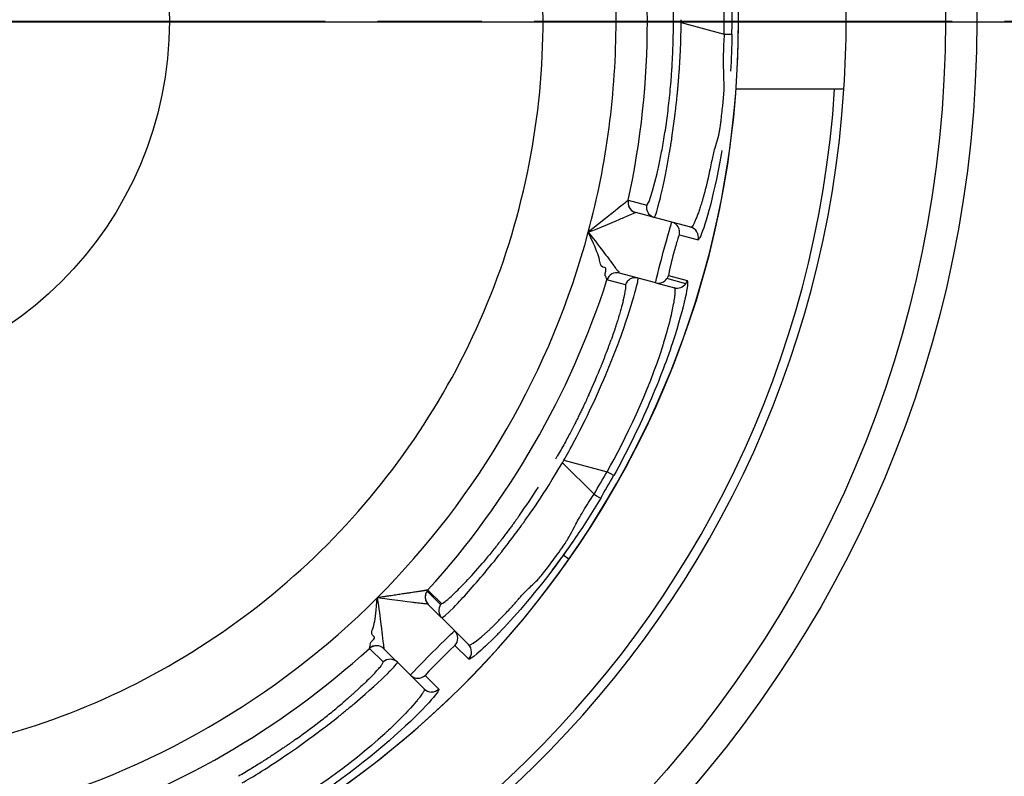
# Model space of a CAD drawing. Extents: x 0 to 283, y 0 to 196.
# Tile 22 of 30: x 230.94 to 235.65, y 111.5 to 115.12. Entities that reach past the tile are written whole.
import ezdxf

# ---------------------------------------------------------------- set-up
doc = ezdxf.new("R2010")
doc.units = 0
doc.linetypes.add('CENTER', pattern=[12, 8, -1, 2, -1])
doc.layers.get('0').update_dxf_attribs({"linetype": 'CONTINUOUS'})
doc.layers.get('DEFPOINTS').update_dxf_attribs({"linetype": 'CONTINUOUS'})
for name, color, linetype in [('CTR', 7, 'CENTER'), ('DIM', 7, 'CONTINUOUS'), ('TANGENT EDGES', 7, 'CONTINUOUS'), ('VISIBLE', 255, 'CONTINUOUS')]:
    doc.layers.add(name, color=color, linetype=linetype)
doc.styles.add('SANSSERIF', font='sanss___.ttf')
doc.dimstyles.new('ISO-25$0', dxfattribs={"dimtxt": 2.5, "dimasz": 2.5, "dimexe": 1.25, "dimexo": 1, "dimgap": 0.6, "dimtad": 1, "dimdec": 1, "dimzin": 9, "dimdsep": 46, "dimtxsty": 'SANSSERIF', "dimcen": 0.75, "dimadec": 1, "dimazin": 0, "dimtfac": 1, "dimtdec": 1, "dimtmove": 0, "dimatfit": 3, "dimfxl": 1, "dimarcsym": 0})
doc.dimstyles.new('ISO-25$3', dxfattribs={"dimtxt": 2.5, "dimasz": 2.5, "dimexe": 1.25, "dimexo": 1, "dimgap": 0.6, "dimtad": 1, "dimtih": 1, "dimtoh": 1, "dimdec": 1, "dimzin": 9, "dimdsep": 46, "dimtxsty": 'SANSSERIF', "dimcen": 0.75, "dimadec": 1, "dimazin": 0, "dimtfac": 1, "dimtdec": 1, "dimtofl": 0, "dimtmove": 0, "dimatfit": 3, "dimfxl": 1, "dimarcsym": 0})

# ---------------------------------------------------------------- blocks, each defined once
blk = doc.blocks.new('*D11')
at = {"layer": 'DEFPOINTS', "color": 0, "transparency": 16777216}
for p in [(229.8926, 115.1135), (242.5165, 97.1382), (242.5165, 83.9152)]:
    blk.add_point(p, dxfattribs=at)
at = {"layer": 'DIM', "color": 0, "lineweight": -2, "transparency": 16777216}
for p, q in [((229.8926, 113.1135), (229.8926, 81.4152)), ((242.5165, 95.1382), (242.5165, 81.4152)), ((234.8926, 83.9152), (237.5165, 83.9152)), ((242.5165, 83.9152), (266.5626, 83.9152))]:
    blk.add_line(p, q, dxfattribs=at)
at = {"layer": 'DIM', "color": 0, "transparency": 16777216}
for points in [[(234.8926, 84.7485), (234.8926, 83.0819), (229.8926, 83.9152)], [(237.5165, 84.7485), (237.5165, 83.0819), (242.5165, 83.9152)]]:
    blk.add_solid(points, dxfattribs=at)
at = {"layer": 'DIM', "color": 0, "transparency": 16777216, "insert": (257.0395, 87.6906), "char_height": 5, "attachment_point": 5, "style": 'SANSSERIF'}
blk.add_mtext('25.25', dxfattribs=at)
blk = doc.blocks.new('*D16')
at = {"layer": 'DEFPOINTS', "color": 0, "transparency": 16777216}
for p in [(235.1536, 117.099), (224.6281, 113.1271)]:
    blk.add_point(p, dxfattribs=at)
at = {"layer": 'DIM', "color": 0, "lineweight": -2, "transparency": 16777216}
for p, q in [((247.7634, 121.8576), (239.8316, 118.8643)), ((267.1527, 121.8576), (247.7634, 121.8576)), ((224.6281, 113.1271), (235.1536, 117.099)), ((219.9501, 111.3618), (215.2721, 109.5965))]:
    blk.add_line(p, q, dxfattribs=at)
at = {"layer": 'DIM', "color": 0, "transparency": 16777216}
for points in [[(239.5373, 119.644), (240.1258, 118.0847), (235.1536, 117.099)], [(219.6558, 112.1414), (220.2443, 110.5821), (224.6281, 113.1271)]]:
    blk.add_solid(points, dxfattribs=at)
at = {"layer": 'DIM', "color": 0, "transparency": 16777216, "insert": (258.0581, 125.6707), "char_height": 5, "attachment_point": 5, "style": 'SANSSERIF'}
blk.add_mtext('∅22.5', dxfattribs=at)
blk = doc.blocks.new('*D17')
at = {"layer": 'DEFPOINTS', "color": 0, "transparency": 16777216}
for p in [(199.3921, 115.1091), (239.1908, 93.8131), (255.7127, 93.8131)]:
    blk.add_point(p, dxfattribs=at)
at = {"layer": 'DIM', "color": 0, "lineweight": -2, "transparency": 16777216}
for p, q in [((201.3921, 115.1091), (258.2127, 115.1091)), ((255.7127, 110.1091), (255.7127, 98.8131)), ((241.1908, 93.8131), (258.2127, 93.8131))]:
    blk.add_line(p, q, dxfattribs=at)
at = {"layer": 'DIM', "color": 0, "transparency": 16777216}
for points in [[(254.8794, 110.1091), (256.546, 110.1091), (255.7127, 115.1091)], [(254.8794, 98.8131), (256.546, 98.8131), (255.7127, 93.8131)]]:
    blk.add_solid(points, dxfattribs=at)
at = {"layer": 'DIM', "color": 0, "transparency": 16777216, "insert": (251.9338, 104.4611), "char_height": 5, "attachment_point": 5, "rotation": 90, "style": 'SANSSERIF'}
blk.add_mtext('42.6', dxfattribs=at)

msp = doc.modelspace()

# ---------------------------------------------------------------- linework, layer by layer
msp.add_circle((229.8908, 115.1131), 1.7627)
at = {"layer": 'CTR', "ltscale": 0.25}
msp.add_line((218.3983, 115.1121), (241.3847, 115.1121), dxfattribs=at)
at = {"layer": 'TANGENT EDGES'}
for p, q in [((234.1016, 115.1048), (234.1016, 115.119)), ((234.1016, 115.1048), (234.3075, 115.0497)), ((234.3757, 115.1119), (234.3758, 115.1119)), ((233.8485, 114.2559), (233.8487, 114.2559)), ((233.8487, 114.2559), (233.9368, 114.2323)), ((233.9477, 114.2499), (233.9647, 114.3007)), ((233.8844, 114.197), (233.8846, 114.1971)), ((234.0929, 114.0904), (234.1826, 114.0669)), ((233.8068, 113.9074), (233.807, 113.9073)), ((234.1232, 113.8566), (234.0336, 113.8806)), ((234.0407, 113.8955), (234.1301, 113.871)), ((233.534, 113.0004), (233.541, 113.0126)), ((233.534, 113.0004), (233.6847, 112.8497)), ((233.541, 113.0126), (233.7469, 112.9575)), ((233.7787, 112.9385), (233.7469, 112.9575)), ((233.5646, 112.5395), (233.5378, 112.5583)), ((232.8866, 112.3868), (232.9511, 112.3223)), ((232.8921, 112.3227), (232.8919, 112.3228)), ((232.6799, 112.1108), (232.68, 112.1106)), ((233.0192, 112.1262), (233.0852, 112.061)), ((232.8765, 111.9836), (232.9417, 111.9176))]:
    msp.add_line(p, q, dxfattribs=at)
for centre, radius, start, end in [((229.8909, 115.1119), 4.4848, 0, 145), ((229.8909, 115.1119), 3.8992, 0, 15), ((229.8909, 115.1119), 4.0491, 347.7949, 12.2051), ((229.8909, 115.1119), 4.4848, 180, 325), ((229.8909, 115.1119), 4.4848, 325, 0), ((229.8909, 115.1119), 3.8992, 345, 360), ((229.8909, 115.1119), 4.1737, 359.9045, 0.0956), ((229.8909, 115.1119), 4.9555, 270, 356.2396), ((233.8973, 114.2453), 0.05, 167.7949, 180), ((233.8976, 114.2454), 0.05, 167.841, 254.9935), ((233.8973, 114.2453), 0.05, 180, 255), ((233.9857, 114.2218), 0.05, 180.0375, 254.9846), ((234.0444, 114.1025), 0.05, 346.025, 75), ((234.134, 114.0785), 0.05, 346.6289, 74.9597), ((229.8909, 115.1119), 3.8992, 315, 345), ((233.7938, 113.8592), 0.05, 75, 162.1871), ((233.794, 113.859), 0.05, 75, 162.2136), ((233.8822, 113.8354), 0.05, 75.001, 162.2539), ((233.9926, 113.9093), 0.05, 255.0004, 324.9996), ((232.9272, 112.3582), 0.05, 137.7949, 225), ((232.9275, 112.3581), 0.05, 145, 224.9998), ((229.8909, 115.1119), 3.8992, 285, 315), ((232.9832, 112.1609), 0.05, 316.025, 45), ((232.6446, 112.0755), 0.05, 45, 132.1871), ((232.6447, 112.0753), 0.05, 45, 132.234), ((233.0488, 112.0953), 0.05, 316.6289, 44.9599), ((232.7092, 112.0108), 0.05, 45.0011, 132.2336), ((232.8418, 112.0195), 0.05, 225, 313.9748)]:
    msp.add_arc(centre, radius, start, end, dxfattribs=at)
for centre, major_axis, ratio, start_param, end_param in [((230.2372, 115.1119), (0, 4.2143), 0.965926, 4.697627, 4.727151), ((234.2945, 115.0499), (0.05, -0.0005), 0.002646, -1.309003, -0.033994), ((234.1818, 115.212), (-0.209, -1.0385), 0.023047, -0.0011, 0.193622), ((230.1908, 114.9387), (2.1072, 3.6497), 0.965926, 4.697627, 4.727151), ((233.674, 112.8571), (0.0427, -0.026), 0.015547, -1.308973, -0.033514)]:
    msp.add_ellipse(centre, major_axis=major_axis, ratio=ratio, start_param=start_param, end_param=end_param, dxfattribs=at)
for points in [[(234.3445, 115.0495), (234.3437, 114.99), (234.3414, 114.9311), (234.3378, 114.8734)], [(233.1243, 112.0861), (233.1019, 112.0673), (233.0882, 112.0587), (233.0852, 112.061)]]:
    msp.add_open_spline(points, degree=3, dxfattribs=at)
for points, knots in [([(233.9861, 114.3829), (233.9872, 114.3878), (233.9884, 114.3928), (233.9895, 114.3979), (233.9918, 114.4077), (233.994, 114.4178), (233.9963, 114.4284), (233.9985, 114.439), (234.0008, 114.45), (234.0031, 114.4614), (234.0054, 114.4729), (234.0076, 114.4847), (234.0099, 114.497)], [0.3741378, 0.3741378, 0.3741378, 0.3741378, 0.3928571, 0.3928571, 0.3928571, 0.4285714, 0.4285714, 0.4285714, 0.4642857, 0.4642857, 0.4642857, 0.5, 0.5, 0.5, 0.5]), ([(234.2953, 114.493), (234.2874, 114.445), (234.2789, 114.3994), (234.2305, 114.1689), (234.1929, 114.0658), (234.1826, 114.0669)], [0.3867966, 0.3867966, 0.3867966, 0.3867966, 0.5, 0.5, 1, 1, 1, 1]), ([(234.2475, 114.4454), (234.2447, 114.4312), (234.242, 114.4181), (234.2395, 114.4059), (234.2382, 114.3997), (234.237, 114.3939), (234.2358, 114.3882), (234.2353, 114.3854), (234.2347, 114.3826), (234.2341, 114.3799), (234.2335, 114.3771), (234.233, 114.3745), (234.2324, 114.3719), (234.2318, 114.3693), (234.2313, 114.3667), (234.2308, 114.3642), (234.2302, 114.3617), (234.2297, 114.3592), (234.2291, 114.3568), (234.2289, 114.3556), (234.2286, 114.3544), (234.2283, 114.3533), (234.2281, 114.3521), (234.2278, 114.3509), (234.2276, 114.3498), (234.2273, 114.3486), (234.227, 114.3475), (234.2268, 114.3464), (234.2265, 114.3452), (234.2263, 114.3441), (234.226, 114.343), (234.2255, 114.3408), (234.225, 114.3387), (234.2245, 114.3366), (234.224, 114.3344), (234.2235, 114.3324), (234.223, 114.3304), (234.2217, 114.3251), (234.2203, 114.3198), (234.219, 114.3146), (234.2177, 114.3093), (234.2163, 114.3042), (234.215, 114.2991), (234.2136, 114.294), (234.2123, 114.289), (234.2109, 114.284), (234.2096, 114.279), (234.2082, 114.2742), (234.2069, 114.2693), (234.2062, 114.2669), (234.2055, 114.2646), (234.2048, 114.2622), (234.2041, 114.2598), (234.2034, 114.2575), (234.2028, 114.2551), (234.2021, 114.2528), (234.2014, 114.2505), (234.2007, 114.2482), (234.2, 114.246), (234.1994, 114.2437), (234.1987, 114.2415), (234.1973, 114.237), (234.1959, 114.2326), (234.1946, 114.2283), (234.1934, 114.2247), (234.1923, 114.2211), (234.1911, 114.2174), (234.1899, 114.2138), (234.1887, 114.2102), (234.1874, 114.2067), (234.1862, 114.2031), (234.185, 114.1996), (234.1837, 114.1961), (234.1825, 114.1926), (234.1812, 114.1892), (234.1799, 114.1859), (234.1787, 114.1825), (234.1774, 114.1792), (234.1762, 114.176), (234.1749, 114.1728), (234.1736, 114.1697), (234.1724, 114.1667), (234.1699, 114.1607), (234.1674, 114.1551), (234.1651, 114.1501), (234.1627, 114.1451), (234.1604, 114.1407), (234.1582, 114.1371), (234.1538, 114.13), (234.15, 114.126), (234.147, 114.1268)], [0.5, 0.5, 0.5, 0.5, 0.5357143, 0.5357143, 0.5357143, 0.5535714, 0.5535714, 0.5535714, 0.5625, 0.5625, 0.5625, 0.5714286, 0.5714286, 0.5714286, 0.5803571, 0.5803571, 0.5803571, 0.5892857, 0.5892857, 0.5892857, 0.59375, 0.59375, 0.59375, 0.5982143, 0.5982143, 0.5982143, 0.6026786, 0.6026786, 0.6026786, 0.6071429, 0.6071429, 0.6071429, 0.6160714, 0.6160714, 0.6160714, 0.625, 0.625, 0.625, 0.6428571, 0.6428571, 0.6428571, 0.6607143, 0.6607143, 0.6607143, 0.6785714, 0.6785714, 0.6785714, 0.6964286, 0.6964286, 0.6964286, 0.7053571, 0.7053571, 0.7053571, 0.7142857, 0.7142857, 0.7142857, 0.7232143, 0.7232143, 0.7232143, 0.7321429, 0.7321429, 0.7321429, 0.75, 0.75, 0.75, 0.7678571, 0.7678571, 0.7678571, 0.7857143, 0.7857143, 0.7857143, 0.8035714, 0.8035714, 0.8035714, 0.8214286, 0.8214286, 0.8214286, 0.8392857, 0.8392857, 0.8392857, 0.8571429, 0.8571429, 0.8571429, 0.8928571, 0.8928571, 0.8928571, 0.9285714, 0.9285714, 0.9285714, 0.9999908, 0.9999908, 0.9999908, 0.9999908]), ([(233.541, 113.0126), (233.5682, 113.0605), (233.6116, 113.14), (233.6875, 113.299), (233.7145, 113.3585), (233.7543, 113.4524), (233.7674, 113.4845), (233.7863, 113.5328), (233.7925, 113.5489), (233.8046, 113.5809), (233.8122, 113.6016), (233.8779, 113.7851), (233.8999, 113.8824), (233.8951, 113.8837)], [0, 0, 0, 0, 0.25, 0.25, 0.375, 0.375, 0.4375, 0.4375, 0.46875, 0.46875, 0.5, 0.5, 1, 1, 1, 1]), ([(233.7469, 112.9575), (233.8339, 113.1078), (233.9468, 113.3453), (234.0154, 113.5638), (234.0139, 113.5593), (234.0149, 113.5622), (234.0154, 113.5639), (234.0173, 113.5699), (234.0188, 113.575), (234.0243, 113.593), (234.0291, 113.609), (234.0449, 113.6652), (234.0577, 113.7145), (234.0666, 113.7633), (234.0668, 113.7642), (234.0678, 113.7702), (234.0693, 113.7788), (234.0704, 113.7865), (234.0722, 113.8005), (234.073, 113.8082), (234.0734, 113.816), (234.0735, 113.8194), (234.0735, 113.8235), (234.0735, 113.8253), (234.0731, 113.8298), (234.0727, 113.8319), (234.0713, 113.8362), (234.0701, 113.8368), (234.0693, 113.837)], [-1, -1, -1, -1, -0.5, -0.5, -0.484375, -0.484375, -0.46875, -0.46875, -0.4375, -0.4375, -0.375, -0.375, -0.25, -0.25, -0.234375, -0.234375, -0.21875, -0.1875, -0.1875, -0.125, -0.125, -0.109375, -0.109375, -0.09375, -0.09375, -0.0625, -0.0625, 0, 0, 0, 0]), ([(233.4855, 112.4875), (233.392, 112.364), (233.2996, 112.2587), (233.2263, 112.1832), (233.2238, 112.1806), (233.2213, 112.1781)], [-0.9214368, -0.9214368, -0.9214368, -0.9214368, -0.5, -0.5, -0.4846904, -0.4846904, -0.4846904, -0.4846904]), ([(233.2519, 112.2691), (233.2641, 112.2817), (233.2792, 112.298), (233.2943, 112.3148), (233.3025, 112.324), (233.3118, 112.3346), (233.3158, 112.3392), (233.3259, 112.3508), (233.3298, 112.3553), (233.3308, 112.3565)], [-0.6250001, -0.6250001, -0.6250001, -0.6250001, -0.5625, -0.5625, -0.546875, -0.546875, -0.53125, -0.53125, -0.5000011, -0.5000011, -0.5000011, -0.5000011]), ([(233.1767, 112.1952), (233.1825, 112.2005), (233.1829, 112.2009), (233.1892, 112.2067), (233.1923, 112.2097), (233.2018, 112.2187), (233.2081, 112.2249), (233.2271, 112.2436), (233.2397, 112.2564), (233.2519, 112.2691)], [-0.7500001, -0.7500001, -0.7500001, -0.7500001, -0.734375, -0.734375, -0.71875, -0.71875, -0.6875, -0.6875, -0.6250001, -0.6250001, -0.6250001, -0.6250001]), ([(232.0023, 111.4688), (232.0498, 111.4966), (232.1271, 111.5438), (232.2724, 111.6436), (232.3255, 111.6816), (232.4069, 111.7431), (232.4343, 111.7643), (232.4749, 111.7966), (232.4883, 111.8074), (232.5147, 111.8291), (232.5317, 111.8433), (232.6804, 111.9693), (232.7481, 112.0426), (232.7445, 112.0461)], [0, 0, 0, 0, 0.25, 0.25, 0.375, 0.375, 0.4375, 0.4375, 0.46875, 0.46875, 0.5, 0.5, 1, 1, 1, 1]), ([(232.8721, 111.9186), (232.8727, 111.918), (232.8734, 111.9169), (232.8724, 111.9124), (232.8718, 111.9105), (232.8698, 111.9064), (232.869, 111.9048), (232.8669, 111.9013), (232.8651, 111.8983), (232.8608, 111.8918), (232.8563, 111.8855), (232.8477, 111.8743), (232.8429, 111.8682), (232.8374, 111.8615), (232.8335, 111.8568), (232.8329, 111.8561), (232.8007, 111.8183), (232.765, 111.782), (232.7232, 111.7412), (232.7111, 111.7298), (232.6973, 111.7169), (232.6934, 111.7133), (232.6888, 111.7091), (232.6875, 111.7078), (232.6852, 111.7058), (232.6887, 111.709), (232.5201, 111.554), (232.3036, 111.4047), (232.153, 111.3181)], [0, 0, 0, 0, 0.0625, 0.0625, 0.09375, 0.09375, 0.109375, 0.109375, 0.125, 0.125, 0.1875, 0.1875, 0.21875, 0.234375, 0.234375, 0.25, 0.25, 0.375, 0.375, 0.4375, 0.4375, 0.46875, 0.46875, 0.484375, 0.484375, 0.5, 0.5, 1, 1, 1, 1]), ([(232.9417, 111.9176), (232.9479, 111.9094), (232.8779, 111.8254), (232.5867, 111.5651), (232.3875, 111.4147), (232.1711, 111.2857)], [-1, -1, -1, -1, -0.5, -0.5, 0, 0, 0, 0])]:
    msp.add_open_spline(points, degree=3, knots=knots, dxfattribs=at)
at = {"layer": 'VISIBLE'}
for p, q in [((234.304, 114.8671), (234.3054, 114.7838)), ((234.3054, 114.7838), (234.2988, 114.7062)), ((234.8357, 114.7869), (234.364, 114.7869)), ((234.8684, 114.7869), (234.8357, 114.7869)), ((234.8803, 114.7869), (234.8684, 114.7869)), ((234.2795, 114.5651), (234.262, 114.5046)), ((233.9647, 114.3007), (233.9861, 114.3829)), ((233.9368, 114.2323), (233.9477, 114.2499)), ((233.3159, 114.1781), (233.3159, 114.178)), ((233.7394, 114.1679), (233.7014, 114.1378)), ((234.0574, 114.1508), (233.8846, 114.1971)), ((233.8846, 114.1971), (233.8846, 114.1971)), ((233.8846, 114.1971), (233.8846, 114.1971)), ((233.7014, 114.1378), (233.6572, 114.1027)), ((234.147, 114.1268), (234.0574, 114.1508)), ((234.147, 114.1268), (234.147, 114.1268)), ((233.682, 114.0485), (233.6572, 114.1027)), ((234.0623, 113.9901), (234.0453, 113.922)), ((233.7274, 113.9357), (233.7211, 113.9396)), ((233.7352, 113.9344), (233.7274, 113.9357)), ((233.7378, 113.9054), (233.7406, 113.9163)), ((233.7388, 113.8944), (233.7378, 113.9054)), ((233.7408, 113.8915), (233.7388, 113.8944)), ((233.7423, 113.8885), (233.7408, 113.8915)), ((233.7463, 113.8744), (233.7423, 113.8885)), ((233.9797, 113.861), (233.807, 113.9073)), ((234.0453, 113.922), (234.0405, 113.8954)), ((233.7463, 113.8744), (233.7465, 113.8743)), ((233.8346, 113.8506), (233.7465, 113.8743)), ((233.8346, 113.8506), (233.8355, 113.8295)), ((233.9797, 113.861), (234.0693, 113.837)), ((233.4615, 112.4978), (233.5054, 112.5566)), ((232.8905, 112.3917), (232.8902, 112.3917)), ((232.8905, 112.3917), (232.955, 112.3272)), ((232.6444, 112.3146), (232.648, 112.3547)), ((232.6424, 112.2954), (232.6444, 112.3146)), ((233.0186, 112.1963), (232.8921, 112.3227)), ((232.9732, 112.2699), (233.0136, 112.3088)), ((232.9566, 112.2582), (232.9732, 112.2699)), ((233.0842, 112.1307), (233.0186, 112.1963)), ((232.6145, 112.1336), (232.6192, 112.1436)), ((232.6192, 112.1436), (232.627, 112.1516)), ((232.6253, 112.175), (232.6218, 112.1815)), ((232.6314, 112.17), (232.6253, 112.175)), ((232.611, 112.1125), (232.6146, 112.1267)), ((232.6756, 112.0478), (232.6111, 112.1123)), ((232.6148, 112.1301), (232.6145, 112.1336)), ((232.6146, 112.1267), (232.6148, 112.1301)), ((232.68, 112.1106), (232.8065, 111.9842)), ((232.9948, 112.1046), (232.9434, 112.0537)), ((233.0192, 112.1262), (232.9948, 112.1046)), ((233.0842, 112.1307), (233.0842, 112.1307)), ((232.6756, 112.0478), (232.6658, 112.029)), ((232.9434, 112.0537), (232.8941, 112.0038)), ((232.8941, 112.0038), (232.8765, 111.9836)), ((232.8065, 111.9842), (232.8721, 111.9186))]:
    msp.add_line(p, q, dxfattribs=at)
for radius in [5.625, 5.475]:
    msp.add_circle((229.8908, 115.1131), radius, dxfattribs=at)
for centre, radius, start, end in [((229.8909, 115.1119), 4.485, 0, 180), ((229.8994, 115.1126), 3.5415, 358.7364, 10.0136), ((229.8909, 115.1119), 5, 356.2731, 3.7269), ((229.8829, 115.1119), 4.4621, 359.9999, 0.7959), ((229.8909, 115.1119), 4.485, 180, 0), ((229.8817, 115.112), 4.4632, 359.1969, 359.9984), ((229.8994, 115.1109), 3.5415, 347.4864, 358.7636), ((229.8909, 115.1119), 5, 270, 356.2731), ((229.899, 115.1092), 3.5415, 336.2364, 347.5136), ((233.9855, 114.2217), 0.0498, 167.6532, 179.9401), ((234.134, 114.0785), 0.05, 74.9597, 74.9999), ((233.9918, 113.9097), 0.051, 325.181, 343.7885), ((229.8909, 115.1119), 4.0491, 317.7949, 342.2051), ((234.0847, 113.884), 0.0473, 324.5706, 344.0006), ((229.8983, 115.1077), 3.5415, 324.9864, 336.2636), ((229.8974, 115.1063), 3.5415, 313.7364, 325.0136), ((229.8909, 115.1119), 4.1737, 329.9045, 330.0956), ((229.8827, 115.1167), 4.4635, 329.199, 330.7904), ((229.8961, 115.1052), 3.5415, 302.4864, 313.7636), ((232.9275, 112.3581), 0.05, 137.7863, 145), ((232.9918, 112.2937), 0.0497, 137.6838, 144.9731), ((232.992, 112.2936), 0.05, 145.0067, 224.9987), ((229.8909, 115.1119), 4.0491, 287.7949, 312.2051), ((229.8947, 115.1043), 3.5415, 291.2364, 302.5136), ((233.0488, 112.0953), 0.05, 44.9599, 44.9999), ((232.9074, 111.9538), 0.0499, 224.9497, 270.0512), ((229.8932, 115.1037), 3.5415, 279.9864, 291.2636)]:
    msp.add_arc(centre, radius, start, end, dxfattribs=at)
for centre, major_axis, ratio, start_param, end_param in [((234.7164, 115.0392), (-0.0769, -1.0245), 0.397758, -1.551128, -1.45955), ((234.9329, 115.0159), (-0.0993, -0.9561), 0.650999, -1.440633, -1.347314), ((234.3706, 115.0659), (-0.1195, -0.9597), 0.030048, -1.18294, -1.098821), ((234.9359, 114.7064), (-0.6236, -0.5825), 0.543023, -0.73996, -0.646327), ((234.18, 115.2208), (-0.2075, -1.0473), 0.024533, 0.192907, 0.378271), ((234.0863, 113.8741), (0.0421, 0.0153), 0.843373, 4.016928, 5.407253), ((233.4914, 112.9033), (0.3425, 0.9466), 0.043389, -0.381732, -0.192908), ((233.426, 113.0776), (0.3795, 0.7462), 0.125762, -0.860083, -0.808097), ((233.4225, 113.0484), (0.3889, 0.7858), 0.114498, -0.808968, -0.758541), ((233.4189, 113.0826), (0.3839, 0.7423), 0.133705, -0.962803, -0.859634), ((233.3907, 113.092), (0.4017, 0.7412), 0.161988, -1.16458, -0.958963), ((233.3544, 113.1138), (-0.4381, -0.7419), 0.20425, 1.182049, 1.378483), ((233.498, 113.1025), (-0.5454, -0.7642), 0.085523, 0.565198, 0.765422), ((233.5412, 113.0845), (-0.5842, -0.7519), 0.058779, 0.371684, 0.567779), ((233.6795, 113.1146), (-0.7245, -0.7874), 0.035378, 0.001485, 0.187021), ((233.6093, 113.1036), (-0.6543, -0.7757), 0.043182, 0.187689, 0.375487), ((231.9048, 111.3989), (0.77, 0.6485), 0.043389, -0.381732, -0.192908), ((232.9155, 111.9288), (0.0335, 0.0106), 0.669284, 4.264862, 5.37399), ((231.9176, 111.5591), (0.7297, 0.4861), 0.114498, -0.808968, -0.758541), ((231.9316, 111.5904), (0.7036, 0.4509), 0.133705, -0.962803, -0.859634), ((231.9352, 111.5826), (0.7018, 0.4565), 0.125762, -0.860083, -0.808097), ((231.9119, 111.6127), (0.7184, 0.441), 0.161988, -1.16458, -0.958963)]:
    msp.add_ellipse(centre, major_axis=major_axis, ratio=ratio, start_param=start_param, end_param=end_param, dxfattribs=at)
for points, knots in [([(234.0646, 115.1189), (234.0646, 115.1352), (234.0644, 115.1515), (234.0642, 115.1676), (234.0639, 115.1838), (234.0636, 115.1999), (234.0631, 115.2159), (234.0627, 115.2319), (234.0621, 115.2478), (234.0614, 115.2636), (234.0608, 115.2794), (234.06, 115.2951), (234.0591, 115.3108), (234.0582, 115.3264), (234.0573, 115.3419), (234.0562, 115.3574), (234.0551, 115.3728), (234.054, 115.3882), (234.0527, 115.4034), (234.0514, 115.4187), (234.0501, 115.4339), (234.0486, 115.4489)], [0, 0, 0, 0, 0.0357143, 0.0357143, 0.0357143, 0.0714286, 0.0714286, 0.0714286, 0.1071429, 0.1071429, 0.1071429, 0.1428571, 0.1428571, 0.1428571, 0.1785714, 0.1785714, 0.1785714, 0.2142857, 0.2142857, 0.2142857, 0.25, 0.25, 0.25, 0.25]), ([(234.0099, 114.497), (234.0124, 114.5101), (234.0148, 114.5236), (234.0172, 114.5374), (234.0195, 114.5513), (234.0219, 114.5655), (234.0242, 114.58), (234.0264, 114.5945), (234.0287, 114.6094), (234.0308, 114.6247), (234.033, 114.6399), (234.0351, 114.6555), (234.0371, 114.6715), (234.0392, 114.6874), (234.0411, 114.7038), (234.043, 114.7204), (234.0449, 114.7371), (234.0466, 114.7541), (234.0483, 114.7714), (234.05, 114.7888), (234.0516, 114.8065), (234.053, 114.8246), (234.0541, 114.8377), (234.0551, 114.8509), (234.056, 114.864), (234.0565, 114.8706), (234.0569, 114.8772), (234.0574, 114.8839), (234.0578, 114.8905), (234.0582, 114.8971), (234.0586, 114.9037), (234.0594, 114.917), (234.0601, 114.9303), (234.0607, 114.9436), (234.0613, 114.9569), (234.0619, 114.9703), (234.0624, 114.9837), (234.0628, 114.997), (234.0632, 115.0105), (234.0636, 115.0239), (234.0639, 115.0374), (234.0641, 115.0508), (234.0643, 115.0643), (234.0645, 115.0778), (234.0646, 115.0914), (234.0646, 115.1049)], [0.5, 0.5, 0.5, 0.5, 0.5357143, 0.5357143, 0.5357143, 0.5714286, 0.5714286, 0.5714286, 0.6071429, 0.6071429, 0.6071429, 0.6428571, 0.6428571, 0.6428571, 0.6785714, 0.6785714, 0.6785714, 0.7142857, 0.7142857, 0.7142857, 0.75, 0.75, 0.75, 0.7857143, 0.7857143, 0.7857143, 0.8035714, 0.8035714, 0.8035714, 0.8214286, 0.8214286, 0.8214286, 0.8571429, 0.8571429, 0.8571429, 0.8928571, 0.8928571, 0.8928571, 0.9285714, 0.9285714, 0.9285714, 0.9642857, 0.9642857, 0.9642857, 1, 1, 1, 1]), ([(234.0399, 114.448), (234.0421, 114.4602), (234.0443, 114.4728), (234.0465, 114.4857), (234.0476, 114.4922), (234.0486, 114.4987), (234.0497, 114.5054), (234.0508, 114.512), (234.0519, 114.5187), (234.0529, 114.5255), (234.054, 114.5323), (234.0551, 114.5392), (234.0561, 114.5462), (234.0572, 114.5531), (234.0582, 114.5602), (234.0592, 114.5673), (234.0613, 114.5815), (234.0634, 114.596), (234.0653, 114.6108), (234.0673, 114.6256), (234.0693, 114.6407), (234.0712, 114.656), (234.0722, 114.6637), (234.0731, 114.6714), (234.074, 114.6792), (234.075, 114.687), (234.0759, 114.6949), (234.0768, 114.7028), (234.0777, 114.7107), (234.0786, 114.7187), (234.0794, 114.7267), (234.0799, 114.7307), (234.0803, 114.7347), (234.0807, 114.7387), (234.0811, 114.7428), (234.0816, 114.7468), (234.082, 114.7509), (234.0822, 114.7532), (234.0825, 114.7555), (234.0827, 114.7579), (234.0829, 114.7604), (234.0832, 114.7628), (234.0834, 114.7654), (234.0837, 114.7679), (234.0839, 114.7705), (234.0842, 114.7732), (234.0844, 114.7759), (234.0847, 114.7786), (234.085, 114.7814), (234.0855, 114.787), (234.086, 114.7929), (234.0866, 114.799), (234.0871, 114.8052), (234.0877, 114.8116), (234.0882, 114.8183), (234.0888, 114.825), (234.0893, 114.832), (234.0899, 114.8392), (234.0905, 114.8464), (234.091, 114.854), (234.0916, 114.8618), (234.0922, 114.8696), (234.0927, 114.8777), (234.0933, 114.8861), (234.0938, 114.8944), (234.0944, 114.9031), (234.0949, 114.9121), (234.0954, 114.921), (234.096, 114.9303), (234.0965, 114.9398), (234.097, 114.9493), (234.0975, 114.9592), (234.0979, 114.9693), (234.0988, 114.9895), (234.0996, 115.011), (234.1003, 115.0336), (234.1009, 115.0562), (234.1014, 115.0799), (234.1016, 115.1048)], [0.5, 0.5, 0.5, 0.5, 0.5357143, 0.5357143, 0.5357143, 0.5535714, 0.5535714, 0.5535714, 0.5714286, 0.5714286, 0.5714286, 0.5892857, 0.5892857, 0.5892857, 0.6071429, 0.6071429, 0.6071429, 0.6428571, 0.6428571, 0.6428571, 0.6785714, 0.6785714, 0.6785714, 0.6964286, 0.6964286, 0.6964286, 0.7142857, 0.7142857, 0.7142857, 0.7321429, 0.7321429, 0.7321429, 0.7410714, 0.7410714, 0.7410714, 0.75, 0.75, 0.75, 0.7589286, 0.7589286, 0.7589286, 0.7678571, 0.7678571, 0.7678571, 0.7767857, 0.7767857, 0.7767857, 0.7857143, 0.7857143, 0.7857143, 0.8035714, 0.8035714, 0.8035714, 0.8214286, 0.8214286, 0.8214286, 0.8392857, 0.8392857, 0.8392857, 0.8571429, 0.8571429, 0.8571429, 0.875, 0.875, 0.875, 0.8928571, 0.8928571, 0.8928571, 0.9107143, 0.9107143, 0.9107143, 0.9285714, 0.9285714, 0.9285714, 0.9642857, 0.9642857, 0.9642857, 1, 1, 1, 1]), ([(234.2906, 114.6327), (234.2898, 114.6251), (234.2888, 114.6178), (234.2879, 114.6108), (234.2874, 114.6073), (234.2869, 114.6039), (234.2864, 114.6006), (234.2859, 114.5973), (234.2853, 114.5941), (234.2848, 114.591), (234.2843, 114.5879), (234.2837, 114.5848), (234.2831, 114.5819), (234.282, 114.576), (234.2808, 114.5704), (234.2795, 114.5651)], [0.3125, 0.3125, 0.3125, 0.3125, 0.33035714, 0.33035714, 0.33035714, 0.33928571, 0.33928571, 0.33928571, 0.34821429, 0.34821429, 0.34821429, 0.35714286, 0.35714286, 0.35714286, 0.375, 0.375, 0.375, 0.375]), ([(233.9967, 114.2456), (234.0001, 114.2588), (234.0038, 114.2738), (234.0077, 114.2905), (234.0096, 114.2988), (234.0116, 114.3076), (234.0137, 114.3168), (234.0157, 114.326), (234.0178, 114.3357), (234.0199, 114.3458), (234.0221, 114.3559), (234.0242, 114.3664), (234.0264, 114.3773), (234.0286, 114.3882), (234.0309, 114.3996), (234.0331, 114.4114), (234.0354, 114.4232), (234.0376, 114.4354), (234.0399, 114.448)], [0.25, 0.25, 0.25, 0.25, 0.3214286, 0.3214286, 0.3214286, 0.3571429, 0.3571429, 0.3571429, 0.3928571, 0.3928571, 0.3928571, 0.4285714, 0.4285714, 0.4285714, 0.4642857, 0.4642857, 0.4642857, 0.5, 0.5, 0.5, 0.5]), ([(233.8485, 114.2559), (233.847, 114.255), (233.8232, 114.2352), (233.7811, 114.2012), (233.7624, 114.1863), (233.7394, 114.1679)], [0, 0, 0, 0, 0.5, 0.5, 0.7491661, 0.7491661, 0.7491661, 0.7491661]), ([(233.6572, 114.1027), (233.7526, 114.141), (233.8119, 114.1665), (233.8231, 114.1714), (233.8377, 114.1777), (233.8523, 114.1841), (233.8589, 114.1868), (233.8755, 114.1939), (233.8827, 114.1967), (233.8844, 114.197)], [-1, -1, -1, -1, -0.5, -0.5, -0.375, -0.375, -0.25, -0.25, 0, 0, 0, 0]), ([(233.9797, 113.861), (233.978, 113.8615), (233.9957, 113.9308), (234.0363, 114.0825), (234.0556, 114.1512), (234.0574, 114.1508)], [-1, -1, -1, -1, -0.5, -0.5, 0, 0, 0, 0]), ([(233.6572, 114.1027), (233.689, 114.0622), (233.7173, 114.0252), (233.7442, 113.9899), (233.7509, 113.981), (233.7582, 113.9714), (233.7602, 113.9688), (233.7632, 113.9647), (233.7604, 113.9686), (233.7837, 113.9371), (233.7887, 113.9299), (233.802, 113.9135), (233.8061, 113.9083), (233.8068, 113.9074)], [0, 0, 0, 0, 0.25, 0.25, 0.375, 0.375, 0.4375, 0.4375, 0.5, 0.5, 0.75, 0.75, 1, 1, 1, 1]), ([(234.082, 114.0597), (234.082, 114.0597), (234.082, 114.0596), (234.0764, 114.0414), (234.0709, 114.0225), (234.0623, 113.9901)], [0.2499715, 0.2499715, 0.2499715, 0.2499715, 0.25, 0.25, 0.5000049, 0.5000049, 0.5000049, 0.5000049]), ([(233.8246, 113.7763), (233.8215, 113.7636), (233.8177, 113.7493), (233.8133, 113.7336), (233.811, 113.7257), (233.8087, 113.7174), (233.8061, 113.7088), (233.8035, 113.7002), (233.8008, 113.6912), (233.7979, 113.6819), (233.7964, 113.6772), (233.7949, 113.6724), (233.7933, 113.6676), (233.7918, 113.6627), (233.7902, 113.6578), (233.7886, 113.6527), (233.7869, 113.6477), (233.7852, 113.6426), (233.7835, 113.6374), (233.7818, 113.6321), (233.78, 113.6268), (233.7782, 113.6215), (233.7745, 113.6107), (233.7707, 113.5996), (233.7667, 113.5881)], [0.25, 0.25, 0.25, 0.25, 0.3214286, 0.3214286, 0.3214286, 0.3571429, 0.3571429, 0.3571429, 0.3928571, 0.3928571, 0.3928571, 0.4107143, 0.4107143, 0.4107143, 0.4285714, 0.4285714, 0.4285714, 0.4464286, 0.4464286, 0.4464286, 0.4642857, 0.4642857, 0.4642857, 0.5, 0.5, 0.5, 0.5]), ([(233.6597, 113.3251), (233.6583, 113.322), (233.6567, 113.3185), (233.655, 113.3149), (233.6542, 113.313), (233.6533, 113.3111), (233.6524, 113.3091), (233.6514, 113.3072), (233.6505, 113.3051), (233.6495, 113.303), (233.6485, 113.3009), (233.6475, 113.2987), (233.6465, 113.2965), (233.6454, 113.2942), (233.6444, 113.2919), (233.6432, 113.2895), (233.641, 113.2848), (233.6386, 113.2797), (233.6361, 113.2744), (233.6336, 113.2691), (233.6309, 113.2635), (233.6281, 113.2576), (233.6253, 113.2518), (233.6223, 113.2456), (233.6192, 113.2392), (233.616, 113.2328), (233.6127, 113.2261), (233.6093, 113.2191), (233.6058, 113.2121), (233.6022, 113.2048), (233.5984, 113.1972), (233.5945, 113.1897), (233.5906, 113.1818), (233.5864, 113.1737), (233.5822, 113.1656), (233.5779, 113.1572), (233.5733, 113.1485), (233.5688, 113.1398), (233.564, 113.1308), (233.5591, 113.1216), (233.5541, 113.1123), (233.549, 113.1028), (233.5436, 113.093), (233.5329, 113.0734), (233.5214, 113.0528), (233.5089, 113.0311)], [0.75, 0.75, 0.75, 0.75, 0.7678571, 0.7678571, 0.7678571, 0.7767857, 0.7767857, 0.7767857, 0.7857143, 0.7857143, 0.7857143, 0.7946429, 0.7946429, 0.7946429, 0.8035714, 0.8035714, 0.8035714, 0.8214286, 0.8214286, 0.8214286, 0.8392857, 0.8392857, 0.8392857, 0.8571429, 0.8571429, 0.8571429, 0.875, 0.875, 0.875, 0.8928571, 0.8928571, 0.8928571, 0.9107143, 0.9107143, 0.9107143, 0.9285714, 0.9285714, 0.9285714, 0.9464286, 0.9464286, 0.9464286, 0.9642857, 0.9642857, 0.9642857, 1, 1, 1, 1]), ([(233.3286, 112.7498), (233.3284, 112.7495), (233.3282, 112.7493), (233.328, 112.749), (233.3278, 112.7487), (233.3275, 112.7484), (233.3273, 112.748), (233.3271, 112.7477), (233.3268, 112.7473), (233.3265, 112.7469), (233.3262, 112.7465), (233.326, 112.7461), (233.3256, 112.7457), (233.3253, 112.7452), (233.325, 112.7448), (233.3247, 112.7443), (233.3243, 112.7438), (233.324, 112.7433), (233.3236, 112.7428), (233.3228, 112.7417), (233.322, 112.7406), (233.3211, 112.7393), (233.3202, 112.7381), (233.3193, 112.7367), (233.3182, 112.7353), (233.3172, 112.7339), (233.3161, 112.7323), (233.3149, 112.7307), (233.3138, 112.7291), (233.3125, 112.7274), (233.3113, 112.7256), (233.31, 112.7238), (233.3086, 112.7219), (233.3072, 112.7199), (233.3043, 112.716), (233.3012, 112.7117), (233.2978, 112.7071), (233.2961, 112.7047), (233.2943, 112.7023), (233.2925, 112.6998), (233.2907, 112.6974), (233.2888, 112.6948), (233.2868, 112.6922), (233.2829, 112.6869), (233.2788, 112.6813), (233.2743, 112.6753), (233.2699, 112.6694), (233.2653, 112.6632), (233.2604, 112.6568), (233.2554, 112.6503), (233.2503, 112.6435), (233.2449, 112.6366), (233.2395, 112.6296), (233.2339, 112.6224), (233.2281, 112.6149), (233.2223, 112.6075), (233.2163, 112.5999), (233.2101, 112.5921), (233.2039, 112.5843), (233.1975, 112.5764), (233.1909, 112.5683), (233.1778, 112.5522), (233.1641, 112.5356), (233.15, 112.5191)], [0.25, 0.25, 0.25, 0.25, 0.2544643, 0.2544643, 0.2544643, 0.2589286, 0.2589286, 0.2589286, 0.2633929, 0.2633929, 0.2633929, 0.2678571, 0.2678571, 0.2678571, 0.2723214, 0.2723214, 0.2723214, 0.2767857, 0.2767857, 0.2767857, 0.2857143, 0.2857143, 0.2857143, 0.2946429, 0.2946429, 0.2946429, 0.3035714, 0.3035714, 0.3035714, 0.3125, 0.3125, 0.3125, 0.3214286, 0.3214286, 0.3214286, 0.3392857, 0.3392857, 0.3392857, 0.3482143, 0.3482143, 0.3482143, 0.3571429, 0.3571429, 0.3571429, 0.375, 0.375, 0.375, 0.3928571, 0.3928571, 0.3928571, 0.4107143, 0.4107143, 0.4107143, 0.4285714, 0.4285714, 0.4285714, 0.4464286, 0.4464286, 0.4464286, 0.4642857, 0.4642857, 0.4642857, 0.5, 0.5, 0.5, 0.5]), ([(233.5906, 112.6933), (233.6015, 112.714), (233.6036, 112.7178), (233.6178, 112.7429), (233.6252, 112.7557), (233.6334, 112.7694), (233.6338, 112.77), (233.6341, 112.7706)], [-0.125, -0.125, -0.125, -0.125, -0.09375, -0.09375, -0.0625, -0.0625, -0.06098538, -0.06098538, -0.06098538, -0.06098538]), ([(233.1529, 112.4634), (233.181, 112.4967), (233.2113, 112.534), (233.259, 112.5951), (233.2834, 112.6269), (233.3083, 112.6603), (233.325, 112.6829), (233.3377, 112.7004), (233.3418, 112.7061)], [0.5, 0.5, 0.5, 0.5, 0.625, 0.625, 0.6875, 0.71875, 0.71875, 0.75, 0.75, 0.75, 0.75]), ([(233.5054, 112.5566), (233.5095, 112.5622), (233.5244, 112.5828), (233.5393, 112.6041), (233.5453, 112.6132), (233.5499, 112.6205)], [-0.25000002, -0.25000002, -0.25000002, -0.25000002, -0.21875, -0.21875, -0.18750002, -0.18750002, -0.18750002, -0.18750002]), ([(232.8902, 112.3918), (232.8901, 112.3917), (232.8898, 112.3917), (232.8894, 112.3916), (232.8891, 112.3915), (232.8886, 112.3915), (232.888, 112.3913), (232.8877, 112.3913), (232.8874, 112.3912), (232.8871, 112.3912), (232.8867, 112.3911), (232.8864, 112.391), (232.886, 112.391), (232.8856, 112.3909), (232.8852, 112.3908), (232.8848, 112.3907), (232.8843, 112.3906), (232.8839, 112.3906), (232.8834, 112.3905), (232.8829, 112.3904), (232.8824, 112.3903), (232.8819, 112.3902), (232.8816, 112.3901), (232.8814, 112.3901), (232.8811, 112.39), (232.8808, 112.39), (232.8805, 112.3899), (232.8802, 112.3899), (232.8801, 112.3898), (232.88, 112.3898), (232.8798, 112.3898), (232.8797, 112.3897), (232.8795, 112.3897), (232.8794, 112.3897), (232.8791, 112.3896), (232.8788, 112.3896), (232.8785, 112.3895), (232.8782, 112.3895), (232.8778, 112.3894), (232.8775, 112.3893), (232.8772, 112.3893), (232.8769, 112.3892), (232.8766, 112.3891), (232.8759, 112.389), (232.8752, 112.3889), (232.8745, 112.3887), (232.8738, 112.3886), (232.8731, 112.3885), (232.8724, 112.3883), (232.872, 112.3883), (232.8716, 112.3882), (232.8711, 112.3881), (232.8707, 112.388), (232.8702, 112.3879), (232.8696, 112.3878), (232.8685, 112.3876), (232.8673, 112.3874), (232.8658, 112.3872), (232.8643, 112.3869), (232.8626, 112.3867), (232.8606, 112.3864), (232.8587, 112.3861), (232.8565, 112.3857), (232.854, 112.3854), (232.8527, 112.3852), (232.8514, 112.385), (232.85, 112.3848), (232.8486, 112.3845), (232.8471, 112.3843), (232.8456, 112.3841), (232.8424, 112.3836), (232.839, 112.3831), (232.8352, 112.3826), (232.8313, 112.382), (232.8271, 112.3814), (232.8225, 112.3807), (232.8184, 112.3801), (232.8137, 112.3794), (232.8084, 112.3786), (232.8031, 112.3778), (232.7972, 112.3769), (232.7906, 112.3759), (232.7841, 112.375), (232.7768, 112.3739), (232.769, 112.3727), (232.7611, 112.3715), (232.7525, 112.3702), (232.7434, 112.3688), (232.7342, 112.3674), (232.7244, 112.366), (232.7141, 112.3644), (232.709, 112.3637), (232.7037, 112.3629), (232.6983, 112.3621), (232.693, 112.3613), (232.6875, 112.3605), (232.6819, 112.3597), (232.6708, 112.358), (232.6594, 112.3564), (232.648, 112.3547)], [0, 0, 0, 0, 0.035714, 0.035714, 0.035714, 0.071429, 0.071429, 0.071429, 0.089286, 0.089286, 0.089286, 0.107143, 0.107143, 0.107143, 0.125, 0.125, 0.125, 0.142857, 0.142857, 0.142857, 0.160714, 0.160714, 0.160714, 0.169643, 0.169643, 0.169643, 0.178571, 0.178571, 0.178571, 0.183036, 0.183036, 0.183036, 0.1875, 0.1875, 0.1875, 0.196429, 0.196429, 0.196429, 0.205357, 0.205357, 0.205357, 0.214286, 0.214286, 0.214286, 0.232143, 0.232143, 0.232143, 0.25, 0.25, 0.25, 0.267857, 0.267857, 0.267857, 0.285714, 0.285714, 0.285714, 0.321429, 0.321429, 0.321429, 0.357143, 0.357143, 0.357143, 0.392857, 0.392857, 0.392857, 0.410714, 0.410714, 0.410714, 0.428571, 0.428571, 0.428571, 0.464286, 0.464286, 0.464286, 0.5, 0.5, 0.5, 0.571429, 0.571429, 0.571429, 0.642857, 0.642857, 0.642857, 0.714286, 0.714286, 0.714286, 0.785714, 0.785714, 0.785714, 0.857143, 0.857143, 0.857143, 0.892857, 0.892857, 0.892857, 0.928571, 0.928571, 0.928571, 1, 1, 1, 1]), ([(233.3308, 112.3565), (233.3313, 112.357), (233.3381, 112.3646), (233.3453, 112.3724), (233.3489, 112.3762), (233.3595, 112.3873), (233.3665, 112.3942), (233.3732, 112.4005)], [-0.50000114, -0.50000114, -0.50000114, -0.50000114, -0.484375, -0.484375, -0.46875, -0.46875, -0.43750002, -0.43750002, -0.43750002, -0.43750002]), ([(232.8919, 112.3228), (232.8903, 112.3234), (232.8827, 112.3245), (232.8647, 112.3268), (232.8577, 112.3276), (232.8418, 112.3295), (232.826, 112.3313), (232.8139, 112.3327), (232.7498, 112.3402), (232.648, 112.3547)], [0, 0, 0, 0, 0.25, 0.25, 0.375, 0.375, 0.5, 0.5, 1, 1, 1, 1]), ([(232.648, 112.3547), (232.6553, 112.3038), (232.6613, 112.2575), (232.667, 112.2135), (232.6683, 112.2025), (232.6698, 112.1905), (232.6702, 112.1873), (232.6709, 112.1822), (232.6703, 112.1869), (232.6748, 112.1481), (232.6755, 112.1394), (232.6788, 112.1185), (232.6798, 112.112), (232.6799, 112.1108)], [0, 0, 0, 0, 0.25, 0.25, 0.375, 0.375, 0.4375, 0.4375, 0.5, 0.5, 0.75, 0.75, 1, 1, 1, 1]), ([(232.8065, 111.9842), (232.8052, 111.9854), (232.8552, 112.0367), (232.9662, 112.1477), (233.0173, 112.1976), (233.0186, 112.1963)], [-1, -1, -1, -1, -0.5, -0.5, 0, 0, 0, 0]), ([(232.6298, 111.9883), (232.6207, 111.9789), (232.6103, 111.9684), (232.5986, 111.957), (232.5927, 111.9513), (232.5865, 111.9454), (232.58, 111.9392), (232.5735, 111.933), (232.5666, 111.9266), (232.5594, 111.92), (232.5558, 111.9166), (232.5521, 111.9133), (232.5483, 111.9098), (232.5446, 111.9064), (232.5407, 111.9029), (232.5368, 111.8994), (232.5329, 111.8958), (232.5288, 111.8922), (232.5247, 111.8886), (232.5206, 111.8849), (232.5164, 111.8812), (232.5122, 111.8775), (232.5036, 111.87), (232.4947, 111.8623), (232.4855, 111.8544)], [0.25, 0.25, 0.25, 0.25, 0.3214286, 0.3214286, 0.3214286, 0.3571429, 0.3571429, 0.3571429, 0.3928571, 0.3928571, 0.3928571, 0.4107143, 0.4107143, 0.4107143, 0.4285714, 0.4285714, 0.4285714, 0.4464286, 0.4464286, 0.4464286, 0.4642857, 0.4642857, 0.4642857, 0.5, 0.5, 0.5, 0.5]), ([(232.2614, 111.6801), (232.2585, 111.6781), (232.2555, 111.6759), (232.2522, 111.6735), (232.2505, 111.6724), (232.2488, 111.6712), (232.247, 111.6699), (232.2453, 111.6686), (232.2434, 111.6674), (232.2415, 111.666), (232.2396, 111.6647), (232.2376, 111.6633), (232.2356, 111.6619), (232.2336, 111.6605), (232.2315, 111.659), (232.2293, 111.6575), (232.225, 111.6545), (232.2204, 111.6513), (232.2156, 111.648), (232.2108, 111.6446), (232.2057, 111.6411), (232.2003, 111.6375), (232.1949, 111.6338), (232.1893, 111.6299), (232.1833, 111.6259), (232.1774, 111.622), (232.1712, 111.6178), (232.1647, 111.6135), (232.1582, 111.6091), (232.1514, 111.6047), (232.1443, 111.6), (232.1372, 111.5954), (232.1299, 111.5906), (232.1222, 111.5856), (232.1145, 111.5807), (232.1066, 111.5756), (232.0983, 111.5703), (232.09, 111.5651), (232.0814, 111.5597), (232.0725, 111.5541), (232.0636, 111.5486), (232.0544, 111.5429), (232.0448, 111.5371), (232.0258, 111.5255), (232.0054, 111.5134), (231.9838, 111.5008)], [0.75, 0.75, 0.75, 0.75, 0.7678571, 0.7678571, 0.7678571, 0.7767857, 0.7767857, 0.7767857, 0.7857143, 0.7857143, 0.7857143, 0.7946429, 0.7946429, 0.7946429, 0.8035714, 0.8035714, 0.8035714, 0.8214286, 0.8214286, 0.8214286, 0.8392857, 0.8392857, 0.8392857, 0.8571429, 0.8571429, 0.8571429, 0.875, 0.875, 0.875, 0.8928571, 0.8928571, 0.8928571, 0.9107143, 0.9107143, 0.9107143, 0.9285714, 0.9285714, 0.9285714, 0.9464286, 0.9464286, 0.9464286, 0.9642857, 0.9642857, 0.9642857, 1, 1, 1, 1])]:
    msp.add_open_spline(points, degree=3, knots=knots, dxfattribs=at)
for points in [[(234.0929, 114.0904), (234.0917, 114.0903), (234.0876, 114.0779), (234.082, 114.0597)], [(233.7027, 113.9989), (233.6986, 114.0101), (233.6895, 114.0322), (233.682, 114.0485)], [(233.7143, 113.9562), (233.7109, 113.9734), (233.7068, 113.9878), (233.7027, 113.9989)], [(233.7211, 113.9396), (233.718, 113.9428), (233.7159, 113.9479), (233.7143, 113.9562)], [(233.7406, 113.9163), (233.7428, 113.9252), (233.7438, 113.9337), (233.7352, 113.9344)], [(234.1301, 113.871), (234.1349, 113.869), (234.1321, 113.8398), (234.1209, 113.789)], [(234.1209, 113.789), (234.1096, 113.7375), (234.0896, 113.6639), (234.06, 113.5737)], [(234.06, 113.5737), (234.0302, 113.4831), (233.99, 113.3779), (233.9417, 113.2676)], [(233.9417, 113.2676), (233.8945, 113.1598), (233.8395, 113.0472), (233.7787, 112.9385)], [(233.3418, 112.7061), (233.3747, 112.7515), (233.4427, 112.8453), (233.534, 113.0004)], [(233.6341, 112.7706), (233.6495, 112.796), (233.6664, 112.8223), (233.6847, 112.8497)], [(233.7167, 112.8311), (233.675, 112.7613), (233.6321, 112.6943), (233.5882, 112.6302)], [(233.5499, 112.6205), (233.5591, 112.635), (233.5689, 112.6518), (233.5906, 112.6933)], [(233.5878, 112.6304), (233.5536, 112.5807), (233.519, 112.5328), (233.485, 112.4878)], [(233.5882, 112.6302), (233.5716, 112.6058), (233.5547, 112.5818), (233.5378, 112.5583)], [(233.5378, 112.5583), (233.5204, 112.5341), (233.503, 112.5105), (233.4855, 112.4875)], [(233.4181, 112.444), (233.4285, 112.4551), (233.4452, 112.4762), (233.4615, 112.4978)], [(233.0136, 112.3088), (233.0473, 112.343), (233.0968, 112.3968), (233.1529, 112.4634)], [(233.3732, 112.4005), (233.3866, 112.4132), (233.4073, 112.4325), (233.4181, 112.444)], [(232.6355, 112.2421), (232.6375, 112.2538), (232.6408, 112.2775), (232.6424, 112.2954)], [(232.6242, 112.1994), (232.6298, 112.2159), (232.6335, 112.2304), (232.6355, 112.2421)], [(232.6218, 112.1815), (232.6207, 112.1858), (232.6215, 112.1913), (232.6242, 112.1994)], [(233.0842, 112.1307), (233.0858, 112.1291), (233.0838, 112.1104), (233.1767, 112.1952)], [(232.627, 112.1516), (232.6334, 112.1582), (232.6386, 112.1651), (232.6314, 112.17)], [(233.2213, 112.1781), (233.1807, 112.1366), (233.1477, 112.1058), (233.1243, 112.0861)]]:
    msp.add_open_spline(points, degree=3, dxfattribs=at)

# ---------------------------------------------------------------- dimensions: what is measured, and where the dimension line sits
at = {"layer": 'DIM'}
dim = msp.add_diameter_dim_2p(p1=(224.6281, 113.1271), p2=(235.1536, 117.099), dimstyle='ISO-25$3', override={"dimscale": 2, "dimlfac": 2, "dimtofl": 1}, dxfattribs=at)
dim.commit()
dim.dimension.update_dxf_attribs({"geometry": '*D16', "text_midpoint": (258.0581, 121.8576), "dimtype": 163})
dim = msp.add_linear_dim(base=(255.7127, 93.8131), p1=(199.3921, 115.1091), p2=(239.1908, 93.8131), angle=90, dimstyle='ISO-25$0', override={"dimscale": 2, "dimlfac": 2, "dimzin": 1}, dxfattribs=at)
dim.commit()
dim.dimension.update_dxf_attribs({"geometry": '*D17', "text_midpoint": (255.7127, 104.4611), "dimtype": 160})
dim = msp.add_linear_dim(base=(242.5165, 83.9152), p1=(229.8926, 115.1135), p2=(242.5165, 97.1382), dimstyle='ISO-25$0', override={"dimscale": 2, "dimdec": 2, "dimlfac": 2}, dxfattribs=at)
dim.commit()
dim.dimension.update_dxf_attribs({"geometry": '*D11', "text_midpoint": (257.0395, 87.6906)})

doc.saveas('drawing.dxf')
